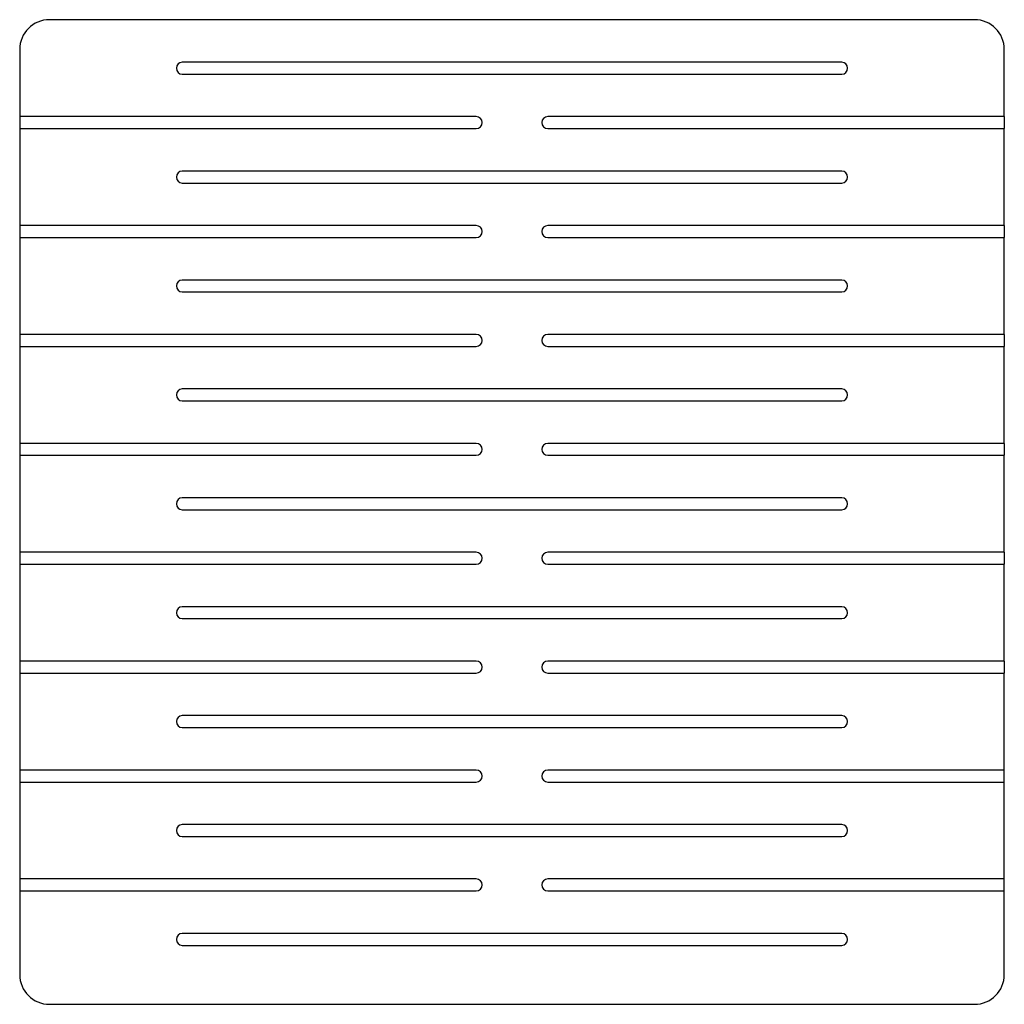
# Model space of a CAD drawing. Header units: millimetres. Extents: x 3936.409 to 3937.069, y 2302.688 to 2303.348.
import ezdxf

# ---------------------------------------------------------------- set-up
doc = ezdxf.new("R2010")
doc.units = ezdxf.units.MM
doc.layers.add('SANINDUSA', color=3, linetype='Continuous')

msp = doc.modelspace()

# ---------------------------------------------------------------- linework, layer by layer
at = {"layer": 'SANINDUSA'}
for p, q in [((3937.0489, 2303.34774), (3936.4289, 2303.34774)), ((3936.4089, 2303.32774), (3936.4089, 2303.28274)), ((3937.0689, 2303.28274), (3937.0689, 2303.32774)), ((3936.9599, 2303.31924), (3936.5179, 2303.31924)), ((3936.5179, 2303.31124), (3936.9599, 2303.31124)), ((3936.7149, 2303.28274), (3936.4089, 2303.28274)), ((3936.4089, 2303.28274), (3936.4089, 2303.27474)), ((3937.0689, 2303.28274), (3936.7629, 2303.28274)), ((3937.0689, 2303.28274), (3937.0689, 2303.27474)), ((3936.4089, 2303.27474), (3936.7149, 2303.27474)), ((3936.4089, 2303.27474), (3936.4089, 2303.20974)), ((3936.7629, 2303.27474), (3937.0689, 2303.27474)), ((3937.0689, 2303.20974), (3937.0689, 2303.27474)), ((3936.9599, 2303.24624), (3936.5179, 2303.24624)), ((3936.5179, 2303.23824), (3936.9599, 2303.23824)), ((3936.7149, 2303.20974), (3936.4089, 2303.20974)), ((3936.4089, 2303.20974), (3936.4089, 2303.20174)), ((3937.0689, 2303.20974), (3936.7629, 2303.20974)), ((3937.0689, 2303.20974), (3937.0689, 2303.20174)), ((3936.4089, 2303.20174), (3936.7149, 2303.20174)), ((3936.4089, 2303.20174), (3936.4089, 2303.13674)), ((3936.7629, 2303.20174), (3937.0689, 2303.20174)), ((3937.0689, 2303.13674), (3937.0689, 2303.20174)), ((3936.9599, 2303.17324), (3936.5179, 2303.17324)), ((3936.5179, 2303.16524), (3936.9599, 2303.16524)), ((3936.7149, 2303.13674), (3936.4089, 2303.13674)), ((3936.4089, 2303.13674), (3936.4089, 2303.12874)), ((3937.0689, 2303.13674), (3936.7629, 2303.13674)), ((3937.0689, 2303.13674), (3937.0689, 2303.12874)), ((3936.4089, 2303.12874), (3936.7149, 2303.12874)), ((3936.4089, 2303.12874), (3936.4089, 2303.06374)), ((3936.7629, 2303.12874), (3937.0689, 2303.12874)), ((3937.0689, 2303.06374), (3937.0689, 2303.12874)), ((3936.9599, 2303.10024), (3936.5179, 2303.10024)), ((3936.5179, 2303.09224), (3936.9599, 2303.09224)), ((3936.7149, 2303.06374), (3936.4089, 2303.06374)), ((3936.4089, 2303.06374), (3936.4089, 2303.05574)), ((3937.0689, 2303.06374), (3936.7629, 2303.06374)), ((3937.0689, 2303.06374), (3937.0689, 2303.05574)), ((3936.4089, 2303.05574), (3936.7149, 2303.05574)), ((3936.4089, 2303.05574), (3936.4089, 2302.99074)), ((3936.7629, 2303.05574), (3937.0689, 2303.05574)), ((3937.0689, 2302.99074), (3937.0689, 2303.05574)), ((3936.9599, 2303.02724), (3936.5179, 2303.02724)), ((3936.5179, 2303.01924), (3936.9599, 2303.01924)), ((3936.7149, 2302.99074), (3936.4089, 2302.99074)), ((3936.4089, 2302.99074), (3936.4089, 2302.98274)), ((3937.0689, 2302.99074), (3936.7629, 2302.99074)), ((3937.0689, 2302.99074), (3937.0689, 2302.98274)), ((3936.4089, 2302.98274), (3936.7149, 2302.98274)), ((3936.4089, 2302.98274), (3936.4089, 2302.91774)), ((3936.7629, 2302.98274), (3937.0689, 2302.98274)), ((3937.0689, 2302.91774), (3937.0689, 2302.98274)), ((3936.9599, 2302.95424), (3936.5179, 2302.95424)), ((3936.5179, 2302.94624), (3936.9599, 2302.94624)), ((3936.7149, 2302.91774), (3936.4089, 2302.91774)), ((3936.4089, 2302.91774), (3936.4089, 2302.90974)), ((3937.0689, 2302.91774), (3936.7629, 2302.91774)), ((3937.0689, 2302.91774), (3937.0689, 2302.90974)), ((3936.4089, 2302.90974), (3936.7149, 2302.90974)), ((3936.4089, 2302.90974), (3936.4089, 2302.84474)), ((3936.7629, 2302.90974), (3937.0689, 2302.90974)), ((3937.0689, 2302.84474), (3937.0689, 2302.90974)), ((3936.9599, 2302.88124), (3936.5179, 2302.88124)), ((3936.5179, 2302.87324), (3936.9599, 2302.87324)), ((3936.7149, 2302.84474), (3936.4089, 2302.84474)), ((3936.4089, 2302.84474), (3936.4089, 2302.83674)), ((3937.0689, 2302.84474), (3936.7629, 2302.84474)), ((3937.0689, 2302.83674), (3937.0689, 2302.84474)), ((3936.4089, 2302.83674), (3936.7149, 2302.83674)), ((3936.4089, 2302.83674), (3936.4089, 2302.77174)), ((3936.7629, 2302.83674), (3937.0689, 2302.83674)), ((3937.0689, 2302.77174), (3937.0689, 2302.83674)), ((3936.9599, 2302.80824), (3936.5179, 2302.80824)), ((3936.5179, 2302.80024), (3936.9599, 2302.80024)), ((3936.7149, 2302.77174), (3936.4089, 2302.77174)), ((3936.4089, 2302.77174), (3936.4089, 2302.76374)), ((3937.0689, 2302.77174), (3936.7629, 2302.77174)), ((3937.0689, 2302.76374), (3937.0689, 2302.77174)), ((3936.4089, 2302.76374), (3936.7149, 2302.76374)), ((3936.4089, 2302.76374), (3936.4089, 2302.70774)), ((3936.7629, 2302.76374), (3937.0689, 2302.76374)), ((3937.0689, 2302.70774), (3937.0689, 2302.76374)), ((3936.9599, 2302.73524), (3936.5179, 2302.73524)), ((3936.5179, 2302.72724), (3936.9599, 2302.72724)), ((3936.4289, 2302.68774), (3937.0489, 2302.68774))]:
    msp.add_line(p, q, dxfattribs=at)
for centre, radius, start, end in [((3936.4289, 2303.32774), 0.02, 90, 180), ((3937.0489, 2303.32774), 0.02, 0, 90), ((3936.5179, 2303.31524), 0.004, 90, 270), ((3936.9599, 2303.31524), 0.004, 270, 90), ((3936.7149, 2303.27874), 0.004, 270, 90), ((3936.7629, 2303.27874), 0.004, 90, 270), ((3936.5179, 2303.24224), 0.004, 90, 270), ((3936.9599, 2303.24224), 0.004, 270, 90), ((3936.7149, 2303.20574), 0.004, 270, 90), ((3936.7629, 2303.20574), 0.004, 90, 270), ((3936.5179, 2303.16924), 0.004, 90, 270), ((3936.9599, 2303.16924), 0.004, 270, 90), ((3936.7149, 2303.13274), 0.004, 270, 90), ((3936.7629, 2303.13274), 0.004, 90, 270), ((3936.5179, 2303.09624), 0.004, 90, 270), ((3936.9599, 2303.09624), 0.004, 270, 90), ((3936.7149, 2303.05974), 0.004, 270, 90), ((3936.7629, 2303.05974), 0.004, 90, 270), ((3936.5179, 2303.02324), 0.004, 90, 270), ((3936.9599, 2303.02324), 0.004, 270, 90), ((3936.7149, 2302.98674), 0.004, 270, 90), ((3936.7629, 2302.98674), 0.004, 90, 270), ((3936.5179, 2302.95024), 0.004, 90, 270), ((3936.9599, 2302.95024), 0.004, 270, 90), ((3936.7149, 2302.91374), 0.004, 270, 90), ((3936.7629, 2302.91374), 0.004, 90, 270), ((3936.5179, 2302.87724), 0.004, 90, 270), ((3936.9599, 2302.87724), 0.004, 270, 90), ((3936.7149, 2302.84074), 0.004, 270, 90), ((3936.7629, 2302.84074), 0.004, 90, 270), ((3936.5179, 2302.80424), 0.004, 90, 270), ((3936.9599, 2302.80424), 0.004, 270, 90), ((3936.7149, 2302.76774), 0.004, 270, 90), ((3936.7629, 2302.76774), 0.004, 90, 270), ((3936.5179, 2302.73124), 0.004, 90, 270), ((3936.9599, 2302.73124), 0.004, 270, 90), ((3936.4289, 2302.70774), 0.02, 180, 270), ((3937.0489, 2302.70774), 0.02, 270, 0)]:
    msp.add_arc(centre, radius, start, end, dxfattribs=at)

doc.saveas('drawing.dxf')
